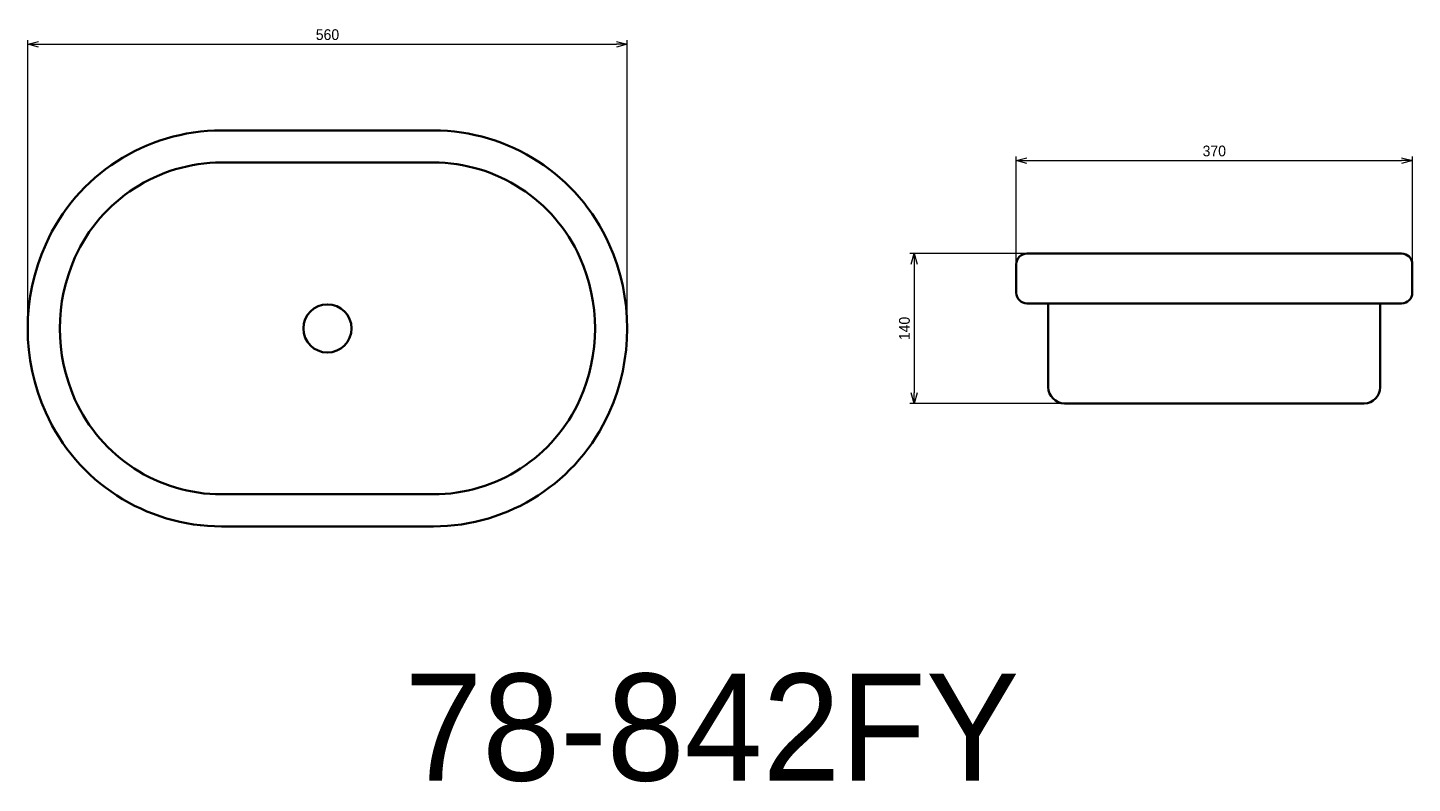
# Model space of a CAD drawing. Header units: millimetres. Extents: x 360 to 1654, y 190 to 896.
import ezdxf

# ---------------------------------------------------------------- set-up
doc = ezdxf.new("R2010")
doc.units = ezdxf.units.MM
doc.header["$LTSCALE"] = 0.3
for name, color, linetype, lineweight in [('実線', 3, 'Continuous', 35), ('寸法', 2, 'Continuous', 18), ('寸法 @ 4', 2, 'Continuous', 18), ('細線', 7, 'Continuous', 18)]:
    doc.layers.add(name, color=color, linetype=linetype, lineweight=lineweight)
doc.styles.add('MS Pゴシック', font='txt')
doc.styles.get("Standard").update_dxf_attribs({"font": 'txt.shx', "bigfont": 'bigfont.shx'})
doc.dimstyles.new('MyDim S＝1：4', dxfattribs={"dimtxt": 2.5, "dimasz": 2.5, "dimexe": 1, "dimexo": 0.5, "dimgap": 1, "dimtad": 3, "dimdsep": 46, "dimtxsty": 'MS Pゴシック', "dimblk": 'OPEN30', "dimcen": 0, "dimclrd": 256, "dimclre": 256, "dimclrt": 256, "dimazin": 2, "dimtfac": 1, "dimtmove": 0, "dimatfit": 3, "dimldrblk": 'OPEN30', "dimfxl": 1, "dimlwd": 18, "dimlwe": 18, "dimarcsym": 0})

# ---------------------------------------------------------------- blocks, each defined once
blk = doc.blocks.new('_Open30')
at = {"color": 0, "lineweight": -2}
for p, q in [((-1, 0.27), (0, 0)), ((0, 0), (-1, -0.27)), ((0, 0), (-1, 0))]:
    blk.add_line(p, q, dxfattribs=at)
blk = doc.blocks.new('*D10')
at = {"layer": 'Defpoints', "color": 0, "transparency": 16777216}
for p in [(1653.7, 771.6), (1283.7, 674.8), (1653.7, 674.8)]:
    blk.add_point(p, dxfattribs=at)
at = {"layer": '寸法', "lineweight": 18, "transparency": 16777216}
for p, q in [((1283.7, 676.8), (1283.7, 775.6)), ((1293.7, 771.6), (1643.7, 771.6)), ((1653.7, 676.8), (1653.7, 775.6))]:
    blk.add_line(p, q, dxfattribs=at)
at = {"layer": '寸法', "lineweight": 18, "transparency": 16777216, "xscale": 10, "yscale": 10, "zscale": 10, "rotation": 180}
blk.add_blockref('_Open30', (1283.7, 771.6), dxfattribs=at)
at = {"layer": '寸法', "lineweight": 18, "transparency": 16777216, "xscale": 10, "yscale": 10, "zscale": 10}
blk.add_blockref('_Open30', (1653.7, 771.6), dxfattribs=at)
at = {"layer": '寸法', "transparency": 16777216, "insert": (1468.7, 780.6), "char_height": 10, "attachment_point": 5, "style": 'MS Pゴシック'}
blk.add_mtext('370', dxfattribs=at)
blk = doc.blocks.new('*D11')
at = {"layer": 'Defpoints', "color": 0, "transparency": 16777216}
for p in [(1293.7, 684.8), (1188.3, 544.8), (1328.7, 544.8)]:
    blk.add_point(p, dxfattribs=at)
at = {"layer": '寸法', "lineweight": 18, "transparency": 16777216}
for p, q in [((1291.7, 684.8), (1184.3, 684.8)), ((1188.3, 674.8), (1188.3, 554.8)), ((1326.7, 544.8), (1184.3, 544.8))]:
    blk.add_line(p, q, dxfattribs=at)
at = {"layer": '寸法', "lineweight": 18, "transparency": 16777216, "xscale": 10, "yscale": 10, "zscale": 10}
for p, rotation in [((1188.3, 684.8), 90), ((1188.3, 544.8), 270)]:
    blk.add_blockref('_Open30', p, dxfattribs=dict(at, rotation=rotation))
at = {"layer": '寸法', "transparency": 16777216, "insert": (1179.3, 614.8), "char_height": 10, "attachment_point": 5, "rotation": 90, "style": 'MS Pゴシック'}
blk.add_mtext('140', dxfattribs=at)
blk = doc.blocks.new('*D12')
at = {"layer": 'Defpoints', "color": 0, "transparency": 16777216}
for p in [(920.3, 880.3), (360.3, 614.8), (920.3, 614.8)]:
    blk.add_point(p, dxfattribs=at)
at = {"layer": '寸法', "lineweight": 18, "transparency": 16777216}
for p, q in [((360.3, 616.8), (360.3, 884.3)), ((370.3, 880.3), (910.3, 880.3)), ((920.3, 616.8), (920.3, 884.3))]:
    blk.add_line(p, q, dxfattribs=at)
at = {"layer": '寸法', "lineweight": 18, "transparency": 16777216, "xscale": 10, "yscale": 10, "zscale": 10, "rotation": 180}
blk.add_blockref('_Open30', (360.3, 880.3), dxfattribs=at)
at = {"layer": '寸法', "lineweight": 18, "transparency": 16777216, "xscale": 10, "yscale": 10, "zscale": 10}
blk.add_blockref('_Open30', (920.3, 880.3), dxfattribs=at)
at = {"layer": '寸法', "transparency": 16777216, "insert": (640.3, 889.3), "char_height": 10, "attachment_point": 5, "style": 'MS Pゴシック'}
blk.add_mtext('560', dxfattribs=at)

msp = doc.modelspace()

# ---------------------------------------------------------------- linework, layer by layer
at = {"layer": '実線'}
for p, q in [((739.194, 799.834), (541.331, 799.834)), ((739.194, 769.834), (541.331, 769.834)), ((1283.657, 674.834), (1283.657, 648.168)), ((1643.657, 684.834), (1293.657, 684.834)), ((1653.657, 648.168), (1653.657, 674.834)), ((1643.657, 638.168), (1293.657, 638.168)), ((1313.657, 638.168), (1313.657, 559.834)), ((1623.657, 559.834), (1623.657, 638.168)), ((1608.657, 544.834), (1328.657, 544.834)), ((541.331, 459.834), (739.194, 459.834)), ((541.331, 429.834), (739.194, 429.834))]:
    msp.add_line(p, q, dxfattribs=at)
msp.add_circle((640.263, 614.834), 22.5, dxfattribs=at)
for centre, radius, start, end in [((541.331, 619.834), 180, 90, 155.873091), ((739.194, 619.834), 180, 24.126909, 90), ((541.331, 619.834), 150, 90, 155.873091), ((739.194, 619.834), 150, 24.126909, 90), ((552.495, 614.834), 192.232, 155.873091, 204.126909), ((728.03, 614.834), 192.232, 335.873091, 24.126909), ((552.495, 614.834), 162.232, 155.873091, 204.126909), ((728.03, 614.834), 162.232, 335.873091, 24.126909), ((1293.657, 674.834), 10, 90, 180), ((1643.657, 674.834), 10, 0, 90), ((1293.657, 648.168), 10, 180, 270), ((1643.657, 648.168), 10, 270, 0), ((1328.657, 559.834), 15, 180, 270), ((1608.657, 559.834), 15, 270, 0), ((541.331, 609.834), 150, 204.126909, 270), ((739.194, 609.834), 150, 270, 335.873091), ((541.331, 609.834), 180, 204.126909, 270), ((739.194, 609.834), 180, 270, 335.873091)]:
    msp.add_arc(centre, radius, start, end, dxfattribs=at)

# ---------------------------------------------------------------- texts
at = {"layer": '細線', "insert": (999.33, 241.565), "char_height": 100, "width": 1360.99456, "attachment_point": 5}
msp.add_mtext('{\\fMS PMincho|b0|i0|c128|p18;78-842FY}', dxfattribs=at)

# ---------------------------------------------------------------- dimensions: what is measured, and where the dimension line sits
at = {"layer": '寸法 @ 4'}
for base, p1, p2, picture, middle in [((920.263, 880.289), (360.263, 614.834), (920.263, 614.834), '*D12', (640.263, 889.289)), ((1653.657, 771.573), (1283.657, 674.834), (1653.657, 674.834), '*D10', (1468.657, 780.573))]:
    dim = msp.add_linear_dim(base=base, p1=p1, p2=p2, dimstyle='MyDim S＝1：4', override={"dimscale": 4, "dimtix": 0, "dimtofl": 1, "dimtmove": 0, "dimatfit": 3}, dxfattribs=at)
    dim.commit()
    dim.dimension.update_dxf_attribs({"geometry": picture, "text_midpoint": middle})
dim = msp.add_linear_dim(base=(1188.33, 544.834), p1=(1293.657, 684.834), p2=(1328.657, 544.834), angle=90, dimstyle='MyDim S＝1：4', override={"dimscale": 4, "dimtix": 0, "dimtofl": 1, "dimtmove": 0, "dimatfit": 3}, dxfattribs=at)
dim.commit()
dim.dimension.update_dxf_attribs({"geometry": '*D11', "text_midpoint": (1179.33, 614.834)})

doc.saveas('drawing.dxf')
